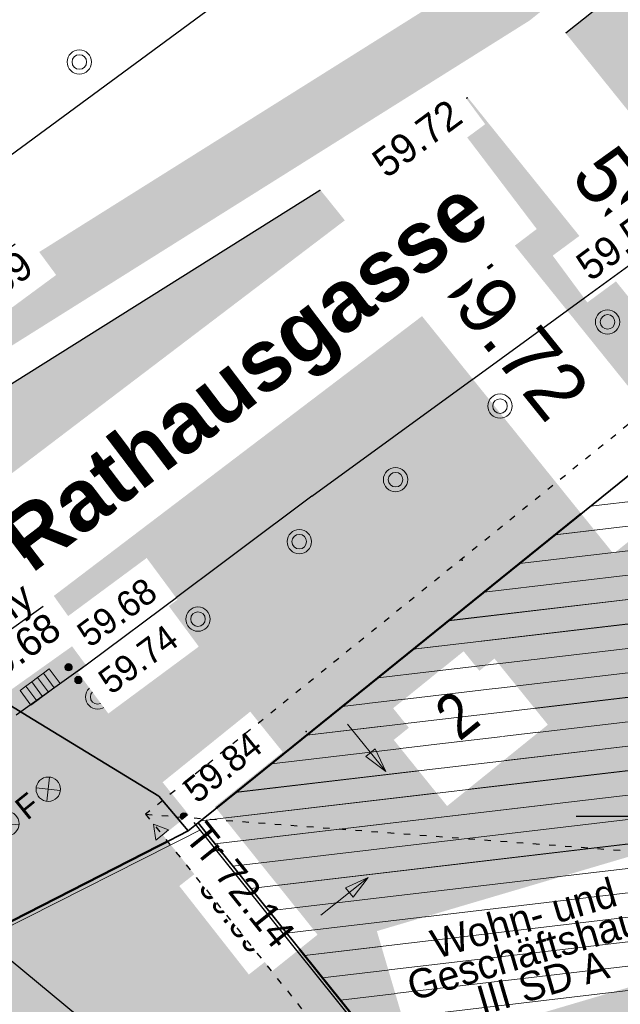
# Model space of a CAD drawing. Header units: millimetres. Extents: x 32365810 to 32368499, y 5620272 to 5622478.
# Tile 161 of 249: x 32366647 to 32366656, y 5620693 to 5620708. Entities that reach past the tile are written whole.
import ezdxf

# ---------------------------------------------------------------- set-up
doc = ezdxf.new("R2010")
doc.units = ezdxf.units.MM
for name, pattern in [('1000.100', [0]), ('1000.196', [0.225, 0.075, -0.15]), ('1000.300', [0]), ('1000.325', [0]), ('1600.1047', [0]), ('1600.2028', [0]), ('1600.2505', [0]), ('BAULINIE2', [7, 3.5, -1, 0.25, -1, 0.25, -1]), ('GELTUNGSBEREICH', [8.5, 7, -1.5])]:
    doc.linetypes.add(name, pattern=pattern)
doc.layers.get('0').update_dxf_attribs({"color": 1, "linetype": 'CONTINUOUS'})
doc.layers.add('_K_Flurstücke_Grenzpunkte', color=251, linetype='CONTINUOUS', lineweight=50)
for name, color, linetype in [('_K_Gebäude', 251, 'CONTINUOUS'), ('_K_Höhen_ gemessen (NHN)', 251, 'CONTINUOUS'), ('_K_Lagebezeichnungen', 251, 'CONTINUOUS'), ('BAULINIE_B', 7, 'CONTINUOUS'), ('BAULINIE_FA', 1, 'CONTINUOUS'), ('BAULINIE_GL', 7, 'CONTINUOUS'), ('GELTUNGSBEREICH_B', 7, 'CONTINUOUS'), ('KERNGEBIETE_FA', 42, 'CONTINUOUS'), ('UMGR_GELTUNGSBEREICH', 7, 'CONTINUOUS'), ('UMGR_KERNGEBIETE', 7, 'CONTINUOUS'), ('UMGR_STRASSENVERKEHRSFLÄCHE', 7, 'CONTINUOUS')]:
    doc.layers.add(name, color=color, linetype=linetype)
for name, color, linetype, transparency in [('EFB-_ Dachhöhen Bestandsgebäude (NHN)', 7, 'CONTINUOUS', 0.75), ('Flurstücke_Grenzpunkte', 11, 'CONTINUOUS', 0.75), ('Gebäude', 31, 'CONTINUOUS', 0.75), ('Höhen_ gemessen (NHN)', 7, 'CONTINUOUS', 0.75), ('Höhentexte_ gemessen (NHN)', 7, 'CONTINUOUS', 0.75), ('Lagebezeichnungen', 12, 'CONTINUOUS', 0.75), ('Leitungen Kanalbestand (AMT 66)', 7, 'CONTINUOUS', 0.75), ('Stromversorgung', 7, 'CONTINUOUS', 0.75), ('Symbole Topographie', 7, 'CONTINUOUS', 0.75), ('Topographie_ örtl. Aufnahme', 7, 'CONTINUOUS', 0.75), ('weitere Entwässerungsleitungen', 7, 'CONTINUOUS', 0.75)]:
    doc.layers.add(name, color=color, linetype=linetype, transparency=transparency)
doc.layers.add('STRASSENVERKEHRSFLÄCHE_FA', color=7, linetype='CONTINUOUS', true_color=0xfff5bf)
doc.styles.add('Arial', font='arial.ttf')
doc.styles.add('Dachhöhe NHN_ Bestand_ gemessen_ schwarz', font='GOTHIC.TTF')
doc.styles.add('Hausnummern NRW', font='arial.ttf', dxfattribs={"width": 0.85})
doc.styles.add('Höhe NHN_ gemessen_ blau', font='GOTHIC.TTF')
doc.styles.add('Höhe NHN_ gemessen_ schwarz', font='GOTHIC.TTF')
doc.styles.add('Kanal_ Höhe_ NHN (Deckel_Sohle)_ lila', font='GOTHIC.TTF')
doc.styles.add('Name - Bauwerken u. Einrichtungen - F 10', font='arialbd.ttf')

# ---------------------------------------------------------------- blocks, each defined once
blk = doc.blocks.new('S1000.15')
at = {"color": 0, "lineweight": -2}
for p, q in [((-0.5, 0.05), (-0.485, 0.1)), ((0.495, 0.05), (-0.5, 0.05)), ((-0.5, -0.05), (-0.5, 0)), ((-0.5, 0), (0.5, 0)), ((-0.485, 0.1), (0.49, 0.1)), ((-0.475, 0.15), (-0.455, 0.2)), ((0.475, 0.15), (-0.475, 0.15)), ((-0.455, 0.2), (0.455, 0.2)), ((-0.43, 0.25), (-0.4, 0.3)), ((0.43, 0.25), (-0.43, 0.25)), ((-0.4, 0.3), (0.395, 0.3)), ((-0.355, 0.35), (-0.295, 0.4)), ((0.36, 0.35), (-0.355, 0.35)), ((-0.295, 0.4), (0.3, 0.4)), ((0.22, 0.45), (-0.215, 0.45)), ((0.3, 0.4), (0.22, 0.45)), ((0.395, 0.3), (0.36, 0.35)), ((0.455, 0.2), (0.43, 0.25)), ((0.49, 0.1), (0.475, 0.15)), ((0.5, 0), (0.495, 0.05)), ((0.495, -0.05), (-0.5, -0.05)), ((-0.475, -0.15), (-0.49, -0.1)), ((-0.49, -0.1), (0.485, -0.1)), ((0.475, -0.15), (-0.475, -0.15)), ((-0.43, -0.25), (-0.455, -0.2)), ((-0.455, -0.2), (0.46, -0.2)), ((0.425, -0.25), (-0.43, -0.25)), ((-0.355, -0.35), (-0.4, -0.3)), ((-0.4, -0.3), (0.395, -0.3)), ((0.345, -0.35), (-0.355, -0.35)), ((-0.205, -0.45), (-0.29, -0.4)), ((-0.29, -0.4), (0.285, -0.4)), ((0.2, -0.45), (-0.205, -0.45)), ((0.285, -0.4), (0.345, -0.35)), ((0.395, -0.3), (0.425, -0.25)), ((0.46, -0.2), (0.475, -0.15)), ((0.485, -0.1), (0.495, -0.05))]:
    blk.add_line(p, q, dxfattribs=at)
blk.add_circle((0, 0), 0.5, dxfattribs=at)
blk = doc.blocks.new('S1000.360')
at = {"lineweight": -2}
blk.add_hatch(color=0, dxfattribs=at).paths.add_polyline_path([(0, 0.25), (0.05, 0.05), (-0.05, 0.05)], flags=0)
at = {"color": 0, "lineweight": -2}
for p, q in [((-0.05, 0.05), (0, 0.25)), ((0, 0.25), (0.05, 0.05)), ((0, 0.25), (0, -0.25)), ((0.05, 0.05), (-0.05, 0.05))]:
    blk.add_line(p, q, dxfattribs=at)
blk = doc.blocks.new('S1000.451')
at = {"color": 0, "lineweight": -2}
for radius in [0.5, 0.3]:
    blk.add_circle((0, 0), radius, dxfattribs=at)
blk = doc.blocks.new('S1000.364', base_point=(0.25, 0))
at = {"color": 0, "lineweight": -2}
for p, q in [((0.075, 0.175), (0.425, -0.175)), ((0.425, 0.175), (0.075, -0.175))]:
    blk.add_line(p, q, dxfattribs=at)
blk.add_circle((0.25, 0), 0.25, dxfattribs=at)
at = {"color": 0, "lineweight": -2, "insert": (-0.5, -0.235), "char_height": 0.47, "attachment_point": 7, "line_spacing_factor": 0.69, "style": 'Arial'}
blk.add_mtext('F', dxfattribs=at)
blk = doc.blocks.new('S1000.474')
at = {"lineweight": -2}
blk.add_hatch(color=0, dxfattribs=at).paths.add_polyline_path([(-0.125, 0), (-0.120741, 0.032352), (-0.108253, 0.0625), (-0.088388, 0.088388), (-0.0625, 0.108253), (-0.032352, 0.120741), (0, 0.125), (0.032352, 0.120741), (0.0625, 0.108253), (0.088388, 0.088388), (0.108253, 0.0625), (0.120741, 0.032352), (0.125, 0), (0, 0)], flags=0)
at = {"color": 0, "lineweight": -2}
for p, q in [((-0.125, 0), (0, 0)), ((0, 0), (0.125, 0))]:
    blk.add_line(p, q, dxfattribs=at)
blk.add_arc((0, 0), 0.125, 0, 180, dxfattribs=at)
for p in [(-0.125, 0), (0, 0), (0.125, 0)]:
    blk.add_point(p, dxfattribs=at)
blk = doc.blocks.new('S1000.507', base_point=(0, -0.25))
at = {"color": 0, "lineweight": -2}
for p, q in [((-0.5, 0.25), (-0.3, 0.25)), ((-0.5, -0.25), (-0.5, 0.25)), ((-0.3, 0.25), (-0.1, 0.25)), ((-0.3, 0.25), (-0.3, -0.25)), ((-0.1, 0.25), (0.1, 0.25)), ((-0.1, 0.25), (-0.1, -0.25)), ((0.1, 0.25), (0.3, 0.25)), ((0.1, 0.25), (0.1, -0.25)), ((0.3, 0.25), (0.5, 0.25)), ((0.3, 0.25), (0.3, -0.25)), ((0.5, 0.25), (0.5, -0.25)), ((-0.3, -0.25), (-0.5, -0.25)), ((-0.1, -0.25), (-0.3, -0.25)), ((0.1, -0.25), (-0.1, -0.25)), ((0.3, -0.25), (0.1, -0.25)), ((0.5, -0.25), (0.3, -0.25))]:
    blk.add_line(p, q, dxfattribs=at)
blk = doc.blocks.new('S1000.114', base_point=(0, 0.366025))
at = {"lineweight": -2}
blk.add_hatch(color=0, dxfattribs=at).paths.add_polyline_path([(-0.5, -0.5), (0, 0.366026), (0, -0.5)], flags=0)
at = {"color": 0, "lineweight": -2}
for p, q in [((0, 0.366026), (-0.5, -0.5)), ((0.5, -0.5), (0, 0.366026)), ((-0.5, -0.5), (0, -0.5)), ((0, -0.5), (0.5, -0.5))]:
    blk.add_line(p, q, dxfattribs=at)
blk = doc.blocks.new('O1125')
at = {"layer": 'Flurstücke_Grenzpunkte', "color": 7, "linetype": '1600.2028', "lineweight": 35}
for p, q in [((32366159.142, 5622061.052), (32366150.069, 5622053.728)), ((32366150.069, 5622053.728), (32366155.039, 5622047.531))]:
    blk.add_line(p, q, dxfattribs=at)
blk = doc.blocks.new('O1462')
at = {"layer": 'Flurstücke_Grenzpunkte', "color": 7, "linetype": '1600.2028', "lineweight": 35}
for p, q in [((32366150.069, 5622053.728), (32366149.913, 5622053.603)), ((32366150.069, 5622053.728), (32366155.039, 5622047.531)), ((32366149.913, 5622053.603), (32366133.183, 5622045.049))]:
    blk.add_line(p, q, dxfattribs=at)
blk = doc.blocks.new('O1587')
at = {"layer": 'Flurstücke_Grenzpunkte', "color": 7, "linetype": '1600.2028', "lineweight": 35}
for p, q in [((32366159.142, 5622061.052), (32366150.069, 5622053.728)), ((32366140.79, 5622059.432), (32366147.519, 5622055.324)), ((32366147.519, 5622055.324), (32366149.46, 5622054.139)), ((32366149.46, 5622054.139), (32366149.913, 5622053.603)), ((32366150.069, 5622053.728), (32366149.913, 5622053.603))]:
    blk.add_line(p, q, dxfattribs=at)
blk = doc.blocks.new('O1916')
at = {"layer": 'Flurstücke_Grenzpunkte', "color": 7, "linetype": '1600.2028', "lineweight": 35}
for p, q in [((32366140.79, 5622059.432), (32366147.519, 5622055.324)), ((32366147.519, 5622055.324), (32366149.46, 5622054.139)), ((32366149.46, 5622054.139), (32366149.913, 5622053.603)), ((32366149.913, 5622053.603), (32366133.183, 5622045.049))]:
    blk.add_line(p, q, dxfattribs=at)
blk = doc.blocks.new('O2655')
at = {"layer": 'Gebäude', "color": 7, "linetype": '1600.2505', "lineweight": 18}
for p, q in [((32366159.142, 5622061.052), (32366150.069, 5622053.728)), ((32366150.069, 5622053.728), (32366155.039, 5622047.531))]:
    blk.add_line(p, q, dxfattribs=at)
at = {"layer": 'Lagebezeichnungen', "color": 7, "lineweight": 18, "insert": (32366154.064, 5622055.393), "char_height": 0.7, "attachment_point": 5, "rotation": 38.9115728, "line_spacing_factor": 0.69, "style": 'Hausnummern NRW', "bg_fill": 2}
blk.add_mtext('2', dxfattribs=at)
blk = doc.blocks.new('*X1231')
at = {"color": 253, "linetype": '1600.1047', "lineweight": 18, "true_color": 0xb2b2b2}
for p, q in [((32366156.127821, 5622058.618863), (32366180.037839, 5622061.432523)), ((32366155.580238, 5622058.176838), (32366179.481178, 5622060.98943)), ((32366155.032655, 5622057.734812), (32366178.924601, 5622060.546346)), ((32366154.485072, 5622057.292787), (32366178.368028, 5622060.103262)), ((32366153.937489, 5622056.850761), (32366177.811455, 5622059.660179)), ((32366153.389906, 5622056.408736), (32366177.254881, 5622059.217095)), ((32366152.842323, 5622055.96671), (32366176.698308, 5622058.774012)), ((32366152.29474, 5622055.524685), (32366176.141735, 5622058.330928)), ((32366151.747158, 5622055.08266), (32366175.585162, 5622057.887845)), ((32366151.199575, 5622054.640634), (32366175.028589, 5622057.444762)), ((32366150.651992, 5622054.198609), (32366174.472016, 5622057.001678)), ((32366150.104409, 5622053.756583), (32366173.915443, 5622056.558595)), ((32366150.327817, 5622053.405286), (32366173.35887, 5622056.115511)), ((32366150.604528, 5622053.060261), (32366172.923511, 5622055.686692)), ((32366150.881238, 5622052.715235), (32366172.588348, 5622055.269664)), ((32366151.157949, 5622052.37021), (32366172.253186, 5622054.852635)), ((32366151.434659, 5622052.025185), (32366171.918023, 5622054.435607)), ((32366151.71137, 5622051.68016), (32366171.582861, 5622054.018578)), ((32366151.98808, 5622051.335135), (32366171.416059, 5622053.621362)), ((32366152.26479, 5622050.99011), (32366171.840347, 5622053.293703)), ((32366152.541501, 5622050.645085), (32366172.264635, 5622052.966045))]:
    blk.add_line(p, q, dxfattribs=at)

msp = doc.modelspace()

# ---------------------------------------------------------------- hatches: boundary and pattern name
at = {"layer": 'KERNGEBIETE_FA'}
msp.add_hatch(color=256, dxfattribs=at).paths.add_polyline_path([(32366705.267, 5620656.307), (32366714.38, 5620662.955), (32366731.141, 5620675.184), (32366719.822, 5620688.519), (32366711.265, 5620712.478), (32366708.884, 5620711.48), (32366707.748, 5620715.425), (32366707.124, 5620717.592), (32366703.474, 5620722.687), (32366703.425, 5620722.755), (32366709.467, 5620727.587), (32366713.246, 5620722.932), (32366716.085, 5620718.811), (32366730.043, 5620701.379), (32366743.171, 5620661.733), (32366767.913, 5620669.955), (32366773.881, 5620671.894), (32366779.86, 5620673.837), (32366785.793, 5620675.727), (32366799.353, 5620680.172), (32366795.233, 5620696.617), (32366793.466, 5620703.78), (32366791.885, 5620710.186), (32366791.82, 5620710.458), (32366791.328, 5620712.5), (32366791.327, 5620712.501), (32366782.882, 5620747.49), (32366782.33, 5620749.774), (32366779.279, 5620762.41), (32366774.371, 5620775.593), (32366766.33, 5620772.553), (32366764.579, 5620776.187), (32366756.702, 5620771.881), (32366748.389, 5620767.337), (32366745.667, 5620765.883), (32366742.576, 5620764.232), (32366735.266, 5620760.328), (32366720.118, 5620752.237), (32366714.041, 5620748.991), (32366709.901, 5620746.78), (32366711.231, 5620744.449), (32366709.678, 5620743.191), (32366707.114, 5620741.114), (32366705.598, 5620739.886), (32366701.909, 5620736.897), (32366695.975, 5620732.09), (32366692.104, 5620728.954), (32366687.066, 5620724.769), (32366682.406, 5620721.072), (32366679.916, 5620719.08), (32366678.887, 5620718.272), (32366674.395, 5620714.748), (32366668.389, 5620710.034), (32366659.344, 5620702.84), (32366658.967, 5620703.306), (32366649.894, 5620695.982), (32366654.864, 5620689.785), (32366667.729, 5620679.629), (32366671.86, 5620676.22), (32366674.951, 5620673.67), (32366678.012, 5620671.146), (32366681.071, 5620668.621), (32366688.766, 5620662.336), (32366693.205, 5620658.654), (32366697.04, 5620655.473), (32366698.424, 5620654.325), (32366700.229, 5620654.848)], flags=0)
at = {"layer": 'STRASSENVERKEHRSFLÄCHE_FA', "true_color": 0xffd24a}
h = msp.add_hatch(color=41, dxfattribs=at)
h.paths.add_polyline_path([(32366700.812, 5620642.637), (32366709.343, 5620645.3), (32366744.935, 5620656.407), (32366800.844, 5620673.855), (32366814.238, 5620678.035), (32366812.525, 5620684.489), (32366790.959, 5620765.764), (32366786.667, 5620779.054), (32366782.414, 5620794.243), (32366771.602, 5620788.163), (32366758.559, 5620780.941), (32366707.208, 5620751.956), (32366691.608, 5620737.561), (32366678.051, 5620726.047), (32366655.3, 5620707.965), (32366642.99, 5620700.236), (32366635.313, 5620695.501)], flags=0)
edge = h.paths.add_edge_path(flags=0)
edge.add_line((32366743.171, 5620661.733), (32366743.725, 5620660.059))
edge.add_line((32366743.725, 5620660.059), (32366743.458, 5620659.979))
edge.add_line((32366743.458, 5620659.979), (32366724.425, 5620654.23))
edge.add_line((32366724.425, 5620654.23), (32366712.306, 5620650.509))
edge.add_line((32366712.306, 5620650.509), (32366710.876, 5620650.047))
edge.add_line((32366710.876, 5620650.047), (32366706.05, 5620648.579))
edge.add_arc((32366704.003, 5620654.956), 6.698, 283.318, 287.7972, ccw=False)
edge.add_line((32366705.546, 5620648.438), (32366698.424, 5620654.325))
edge.add_line((32366698.424, 5620654.325), (32366697.04, 5620655.473))
edge.add_line((32366697.04, 5620655.473), (32366693.205, 5620658.654))
edge.add_line((32366693.205, 5620658.654), (32366688.766, 5620662.336))
edge.add_line((32366688.766, 5620662.336), (32366681.071, 5620668.621))
edge.add_line((32366681.071, 5620668.621), (32366678.012, 5620671.146))
edge.add_line((32366678.012, 5620671.146), (32366674.951, 5620673.67))
edge.add_line((32366674.951, 5620673.67), (32366671.86, 5620676.22))
edge.add_line((32366671.86, 5620676.22), (32366667.729, 5620679.629))
edge.add_line((32366667.729, 5620679.629), (32366654.864, 5620689.785))
edge.add_line((32366654.864, 5620689.785), (32366649.894, 5620695.982))
edge.add_line((32366649.894, 5620695.982), (32366658.967, 5620703.306))
edge.add_line((32366658.967, 5620703.306), (32366659.344, 5620702.84))
edge.add_line((32366659.344, 5620702.84), (32366668.389, 5620710.034))
edge.add_line((32366668.389, 5620710.034), (32366674.395, 5620714.748))
edge.add_line((32366674.395, 5620714.748), (32366678.887, 5620718.272))
edge.add_line((32366678.887, 5620718.272), (32366679.916, 5620719.08))
edge.add_line((32366679.916, 5620719.08), (32366682.406, 5620721.072))
edge.add_line((32366682.406, 5620721.072), (32366687.066, 5620724.769))
edge.add_line((32366687.066, 5620724.769), (32366692.104, 5620728.954))
edge.add_line((32366692.104, 5620728.954), (32366695.975, 5620732.09))
edge.add_line((32366695.975, 5620732.09), (32366701.909, 5620736.897))
edge.add_line((32366701.909, 5620736.897), (32366705.598, 5620739.886))
edge.add_line((32366705.598, 5620739.886), (32366707.114, 5620741.114))
edge.add_line((32366707.114, 5620741.114), (32366709.678, 5620743.191))
edge.add_line((32366709.678, 5620743.191), (32366711.231, 5620744.449))
edge.add_line((32366711.231, 5620744.449), (32366709.901, 5620746.78))
edge.add_line((32366709.901, 5620746.78), (32366714.041, 5620748.991))
edge.add_line((32366714.041, 5620748.991), (32366720.118, 5620752.237))
edge.add_line((32366720.118, 5620752.237), (32366735.266, 5620760.328))
edge.add_line((32366735.266, 5620760.328), (32366742.576, 5620764.232))
edge.add_line((32366742.576, 5620764.232), (32366745.667, 5620765.883))
edge.add_line((32366745.667, 5620765.883), (32366748.389, 5620767.337))
edge.add_line((32366748.389, 5620767.337), (32366756.702, 5620771.881))
edge.add_line((32366756.702, 5620771.881), (32366764.579, 5620776.187))
edge.add_line((32366764.579, 5620776.187), (32366766.33, 5620772.553))
edge.add_line((32366766.33, 5620772.553), (32366774.371, 5620775.593))
edge.add_line((32366774.371, 5620775.593), (32366779.279, 5620762.41))
edge.add_line((32366779.279, 5620762.41), (32366782.33, 5620749.774))
edge.add_line((32366782.33, 5620749.774), (32366791.82, 5620710.458))
edge.add_line((32366791.82, 5620710.458), (32366791.885, 5620710.186))
edge.add_line((32366791.885, 5620710.186), (32366793.466, 5620703.78))
edge.add_line((32366793.466, 5620703.78), (32366795.233, 5620696.617))
edge.add_line((32366795.233, 5620696.617), (32366799.353, 5620680.172))
edge.add_line((32366799.353, 5620680.172), (32366785.793, 5620675.727))
edge.add_line((32366785.793, 5620675.727), (32366779.86, 5620673.837))
edge.add_line((32366779.86, 5620673.837), (32366773.881, 5620671.894))
edge.add_line((32366773.881, 5620671.894), (32366767.913, 5620669.955))
edge.add_line((32366767.913, 5620669.955), (32366743.171, 5620661.733))

# ---------------------------------------------------------------- linework, layer by layer
at = {"color": 0, "linetype": 'ByBlock'}
msp.add_lwpolyline([(32366655.732, 5620696.083), (32366670.132, 5620696.083)], dxfattribs=at)
at = {"layer": '_K_Flurstücke_Grenzpunkte', "linetype": '1600.2028', "lineweight": 35}
for p, q in [((32366658.967, 5620703.306), (32366649.894, 5620695.982)), ((32366640.615, 5620701.686), (32366647.344, 5620697.578)), ((32366640.615, 5620701.686), (32366647.344, 5620697.578)), ((32366647.344, 5620697.578), (32366649.285, 5620696.393)), ((32366647.344, 5620697.578), (32366649.285, 5620696.393)), ((32366649.285, 5620696.393), (32366649.738, 5620695.857)), ((32366649.285, 5620696.393), (32366649.738, 5620695.857)), ((32366649.894, 5620695.982), (32366649.738, 5620695.857)), ((32366649.738, 5620695.857), (32366633.008, 5620687.303))]:
    msp.add_line(p, q, dxfattribs=at)
at = {"layer": '_K_Flurstücke_Grenzpunkte', "linetype": '1600.2028'}
msp.add_lwpolyline([(32366654.864, 5620689.785), (32366649.894, 5620695.982), (32366649.738, 5620695.857), (32366633.008, 5620687.303)], dxfattribs=at)
at = {"layer": '_K_Gebäude', "linetype": '1600.1047', "lineweight": 18}
for p, q in [((32366655.953, 5620700.873), (32366679.863, 5620703.686)), ((32366655.406, 5620700.43), (32366679.307, 5620703.243)), ((32366654.858, 5620699.988), (32366678.75, 5620702.8)), ((32366654.311, 5620699.546), (32366678.193, 5620702.357)), ((32366653.763, 5620699.104), (32366677.637, 5620701.914)), ((32366653.215, 5620698.662), (32366677.08, 5620701.471)), ((32366652.668, 5620698.22), (32366676.524, 5620701.028)), ((32366652.12, 5620697.778), (32366675.967, 5620700.585)), ((32366651.573, 5620697.336), (32366675.411, 5620700.142)), ((32366651.025, 5620696.894), (32366674.854, 5620699.698)), ((32366650.477, 5620696.452), (32366674.297, 5620699.255)), ((32366649.93, 5620696.01), (32366673.741, 5620698.812)), ((32366650.153, 5620695.659), (32366673.184, 5620698.369)), ((32366650.43, 5620695.314), (32366672.749, 5620697.94)), ((32366650.707, 5620694.969), (32366672.414, 5620697.523)), ((32366650.983, 5620694.624), (32366672.079, 5620697.106)), ((32366651.26, 5620694.279), (32366671.743, 5620696.689)), ((32366651.537, 5620693.934), (32366671.408, 5620696.272)), ((32366651.814, 5620693.589), (32366671.241, 5620695.875)), ((32366652.09, 5620693.244), (32366671.666, 5620695.547)), ((32366652.367, 5620692.899), (32366672.09, 5620695.22))]:
    msp.add_line(p, q, dxfattribs=at)
at = {"layer": 'BAULINIE_B', "const_width": 0.4}
msp.add_lwpolyline([(32366650.486, 5620696.203), (32366650.175, 5620695.951), (32366650.425, 5620695.639)], dxfattribs=at)
at = {"layer": 'EFB-_ Dachhöhen Bestandsgebäude (NHN)', "color": 7, "true_color": 0xffffff}
msp.add_point((32366653.973, 5620700.037), dxfattribs=at)
at = {"layer": 'Topographie_ örtl. Aufnahme', "color": 7, "true_color": 0xffffff}
for p in [(32366651.563, 5620697.391, 59.955), (32366649.829, 5620695.992, 59.836), (32366649.72, 5620695.852, 59.797), (32366650.455, 5620695.205, 59.996)]:
    msp.add_point(p, dxfattribs=at)
at = {"layer": 'UMGR_KERNGEBIETE'}
msp.add_lwpolyline([(32366735.266, 5620760.328), (32366720.118, 5620752.237), (32366714.041, 5620748.991), (32366709.901, 5620746.78), (32366711.231, 5620744.449), (32366709.678, 5620743.191), (32366707.114, 5620741.114), (32366705.598, 5620739.886), (32366701.909, 5620736.897), (32366695.975, 5620732.09), (32366692.104, 5620728.954), (32366687.066, 5620724.769), (32366682.406, 5620721.072), (32366679.916, 5620719.08), (32366678.887, 5620718.272), (32366674.395, 5620714.748), (32366668.389, 5620710.034), (32366659.344, 5620702.84), (32366658.967, 5620703.306), (32366649.894, 5620695.982), (32366654.864, 5620689.785)], dxfattribs=at)
at = {"layer": 'UMGR_STRASSENVERKEHRSFLÄCHE'}
msp.add_lwpolyline([(32366700.812, 5620642.637), (32366709.343, 5620645.3), (32366744.935, 5620656.407), (32366800.844, 5620673.855), (32366814.238, 5620678.035), (32366812.525, 5620684.489), (32366790.959, 5620765.764), (32366786.667, 5620779.054), (32366782.414, 5620794.243), (32366771.602, 5620788.163), (32366758.559, 5620780.941), (32366707.208, 5620751.956), (32366691.608, 5620737.561), (32366678.051, 5620726.047), (32366655.3, 5620707.965), (32366642.99, 5620700.236), (32366635.313, 5620695.501), (32366700.812, 5620642.637)], close=True, dxfattribs=at)
msp.add_lwpolyline([(32366654.864, 5620689.785), (32366649.894, 5620695.982), (32366658.967, 5620703.306), (32366659.344, 5620702.84), (32366668.389, 5620710.034), (32366674.395, 5620714.748), (32366678.887, 5620718.272), (32366679.916, 5620719.08), (32366682.406, 5620721.072), (32366687.066, 5620724.769), (32366692.104, 5620728.954), (32366695.975, 5620732.09), (32366701.909, 5620736.897), (32366705.598, 5620739.886), (32366707.114, 5620741.114), (32366709.678, 5620743.191), (32366711.231, 5620744.449), (32366709.901, 5620746.78), (32366714.041, 5620748.991), (32366720.118, 5620752.237), (32366735.266, 5620760.328)], dxfattribs=at)

# ---------------------------------------------------------------- block references
at = {"layer": '_K_Höhen_ gemessen (NHN)', "xscale": 0.1125, "yscale": 0.1125, "zscale": 0.1125}
msp.add_blockref('S1000.15', (32366652.42, 5620705.939), dxfattribs=at)
at = {"layer": 'EFB-_ Dachhöhen Bestandsgebäude (NHN)', "color": 7, "lineweight": 18, "xscale": 0.25, "yscale": 0.25, "zscale": 0.25, "rotation": 38.729621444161}
msp.add_blockref('S1000.114', (32366649.203, 5620695.962, 72.142), dxfattribs=at)
at = {"layer": 'Höhen_ gemessen (NHN)', "color": 7, "lineweight": 18, "xscale": 0.1125, "yscale": 0.1125, "zscale": 0.1125}
for p in [(32366652.42, 5620705.939, 59.723), (32366647.891, 5620698.384, 59.684), (32366648.042, 5620698.188, 59.737), (32366649.673, 5620696.081, 59.845), (32366651.168, 5620694.093, 59.891)]:
    msp.add_blockref('S1000.15', p, dxfattribs=at)
at = {"layer": 'Stromversorgung', "color": 7, "lineweight": 18, "xscale": 0.800000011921, "yscale": 0.800000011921, "zscale": 0.800000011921, "rotation": 128.750513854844}
msp.add_blockref('S1000.474', (32366649.92, 5620695.869, 70.905), dxfattribs=at)
at = {"layer": 'Symbole Topographie', "color": 7, "lineweight": 18, "xscale": 0.375, "yscale": 0.375, "zscale": 0.375}
for p in [(32366648.057, 5620707.735, 59.69), (32366652.942, 5620701.283, 59.675), (32366651.455, 5620700.325, 59.733), (32366649.89, 5620699.128, 59.736), (32366648.34, 5620697.926, 59.757)]:
    msp.add_blockref('S1000.451', p, dxfattribs=at)
at = {"layer": 'Symbole Topographie', "color": 7, "lineweight": 18}
for name, p, xscale, yscale, zscale, rotation in [('S1000.364', (32366647.577, 5620696.501, 59.776), 0.7525, 0.7525, 0.7525, 38.911515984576), ('S1000.364', (32366646.938, 5620695.968, 59.758), 0.7525, 0.7525, 0.7525, 38.911515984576), ('S1000.360', (32366652.156, 5620694.846), 1.875, 1.875, 1.875, 308.750512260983)]:
    msp.add_blockref(name, p, dxfattribs=dict(at, xscale=xscale, yscale=yscale, zscale=zscale, rotation=rotation))
at = {"layer": 'Topographie_ örtl. Aufnahme', "color": 7, "lineweight": 18}
for name, p, xscale, yscale, zscale, rotation in [('S1000.507', (32366647.534, 5620697.968, 59.682), 0.5625, 0.5625, 0.5625, 36.506681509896), ('S1000.360', (32366652.496, 5620697.14), 1.875, 1.875, 1.875, 218.911524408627)]:
    msp.add_blockref(name, p, dxfattribs=dict(at, xscale=xscale, yscale=yscale, zscale=zscale, rotation=rotation))

# ---------------------------------------------------------------- next in the draw order: texts
at = {"layer": '_K_Lagebezeichnungen', "lineweight": 18, "insert": (32366653.889, 5620697.647), "char_height": 1, "attachment_point": 5, "rotation": 38.9115, "line_spacing_factor": 0.69, "style": 'Hausnummern NRW', "bg_fill": 2}
msp.add_mtext('2', dxfattribs=at)

# ---------------------------------------------------------------- next in the draw order: linework, layer by layer
at = {"layer": '_K_Flurstücke_Grenzpunkte', "linetype": '1600.2028'}
msp.add_lwpolyline([(32366678.887, 5620718.272), (32366674.395, 5620714.748), (32366668.389, 5620710.034), (32366659.344, 5620702.84), (32366658.967, 5620703.306), (32366649.894, 5620695.982), (32366654.864, 5620689.785), (32366667.729, 5620679.629), (32366675.319, 5620688.922), (32366677.224, 5620691.255), (32366678.454, 5620692.761), (32366682.681, 5620689.28), (32366685.928, 5620686.605), (32366689.059, 5620684.024), (32366692.22, 5620681.42), (32366700.034, 5620675.086), (32366704.571, 5620671.276), (32366706.143, 5620674.039), (32366708.154, 5620677.505), (32366711.331, 5620683.054), (32366692.84, 5620706.379), (32366690.288, 5620704.309), (32366690.047, 5620704.114)], close=True, dxfattribs=at)
at = {"layer": '_K_Gebäude', "linetype": '1600.2505', "lineweight": -2}
msp.add_lwpolyline([(32366649.894, 5620695.982), (32366654.864, 5620689.785), (32366667.729, 5620679.629), (32366675.319, 5620688.922), (32366677.224, 5620691.255), (32366671.147, 5620695.948), (32366672.932, 5620698.169), (32366679.278, 5620703.221), (32366681.719, 5620705.164), (32366681.875, 5620705.288), (32366686.294, 5620708.807), (32366686.318, 5620708.824), (32366678.887, 5620718.272), (32366674.395, 5620714.748), (32366668.389, 5620710.034), (32366659.344, 5620702.84), (32366658.967, 5620703.306)], close=True, dxfattribs=at)
at = {"layer": 'BAULINIE_B', "linetype": 'BAULINIE2', "const_width": 0.4, "flags": 128}
msp.add_lwpolyline([(32366709.628, 5620727.706), (32366713.407, 5620723.052), (32366716.246, 5620718.93), (32366730.221, 5620701.476), (32366743.298, 5620661.986), (32366767.851, 5620670.145), (32366773.82, 5620672.084), (32366779.799, 5620674.027), (32366785.732, 5620675.917), (32366799.114, 5620680.304), (32366795.039, 5620696.568), (32366793.272, 5620703.732), (32366791.691, 5620710.138), (32366791.626, 5620710.411), (32366791.133, 5620712.453), (32366791.133, 5620712.454), (32366782.687, 5620747.443), (32366782.136, 5620749.727), (32366779.088, 5620762.351), (32366774.254, 5620775.334), (32366766.23, 5620772.301), (32366764.491, 5620775.91), (32366756.798, 5620771.705), (32366748.485, 5620767.161), (32366745.762, 5620765.706), (32366742.671, 5620764.055), (32366735.361, 5620760.151), (32366720.213, 5620752.06), (32366714.136, 5620748.814), (32366710.177, 5620746.7), (32366711.489, 5620744.4), (32366709.804, 5620743.035), (32366707.24, 5620740.958), (32366705.724, 5620739.73), (32366702.035, 5620736.741), (32366696.101, 5620731.934), (32366692.231, 5620728.799), (32366687.192, 5620724.613), (32366682.531, 5620720.915), (32366680.041, 5620718.923), (32366679.011, 5620718.114), (32366674.519, 5620714.59), (32366668.513, 5620709.877), (32366659.314, 5620702.56), (32366658.938, 5620703.025), (32366650.175, 5620695.951), (32366655.006, 5620689.928), (32366667.855, 5620679.784), (32366671.988, 5620676.374), (32366675.079, 5620673.824), (32366678.14, 5620671.3), (32366681.198, 5620668.775), (32366688.894, 5620662.49), (32366693.333, 5620658.808), (32366697.168, 5620655.627), (32366698.471, 5620654.546), (32366700.174, 5620655.04), (32366705.178, 5620656.489), (32366730.849, 5620675.218), (32366719.646, 5620688.418), (32366711.148, 5620712.212), (32366708.754, 5620711.209), (32366707.555, 5620715.37), (32366706.941, 5620717.504), (32366703.311, 5620722.571)], dxfattribs=at)
at = {"layer": 'BAULINIE_FA', "const_width": 0.9}
msp.add_lwpolyline([(32366735.478, 5620759.931), (32366720.33, 5620751.84), (32366714.253, 5620748.594), (32366710.522, 5620746.601), (32366711.812, 5620744.34), (32366709.962, 5620742.841), (32366707.398, 5620740.764), (32366705.882, 5620739.536), (32366702.193, 5620736.547), (32366696.258, 5620731.74), (32366692.39, 5620728.606), (32366687.35, 5620724.419), (32366682.687, 5620720.72), (32366680.196, 5620718.727), (32366679.165, 5620717.918), (32366674.673, 5620714.394), (32366668.668, 5620709.681), (32366659.275, 5620702.21), (32366658.9, 5620702.673), (32366650.526, 5620695.913), (32366655.183, 5620690.106)], dxfattribs=at)
at = {"layer": 'BAULINIE_GL'}
msp.add_lwpolyline([(32366735.266, 5620760.328), (32366720.118, 5620752.237), (32366714.041, 5620748.991), (32366709.901, 5620746.78), (32366711.231, 5620744.449), (32366709.678, 5620743.191), (32366707.114, 5620741.114), (32366705.598, 5620739.886), (32366701.909, 5620736.897), (32366695.975, 5620732.09), (32366692.104, 5620728.954), (32366687.066, 5620724.769), (32366682.406, 5620721.072), (32366679.916, 5620719.08), (32366678.887, 5620718.272), (32366674.395, 5620714.748), (32366668.389, 5620710.034), (32366659.344, 5620702.84), (32366658.967, 5620703.306), (32366649.894, 5620695.982), (32366654.864, 5620689.785)], dxfattribs=at)
at = {"layer": 'GELTUNGSBEREICH_B', "linetype": 'GELTUNGSBEREICH', "ltscale": 0.5, "const_width": 1, "flags": 128}
msp.add_lwpolyline([(32366700.6, 5620641.524), (32366709.641, 5620644.345), (32366745.233, 5620655.452), (32366801.142, 5620672.901), (32366815.45, 5620677.366), (32366813.492, 5620684.746), (32366791.918, 5620766.046), (32366787.625, 5620779.343), (32366783.034, 5620795.739), (32366771.115, 5620789.036), (32366758.071, 5620781.813), (32366706.615, 5620752.77), (32366690.945, 5620738.31), (32366677.416, 5620726.82), (32366654.721, 5620708.782), (32366642.462, 5620701.085), (32366633.585, 5620695.611)], close=True, dxfattribs=at)
at = {"layer": 'UMGR_GELTUNGSBEREICH'}
msp.add_lwpolyline([(32366700.812, 5620642.637), (32366709.343, 5620645.3), (32366744.935, 5620656.407), (32366800.844, 5620673.855), (32366814.238, 5620678.035), (32366812.525, 5620684.489), (32366790.959, 5620765.764), (32366786.667, 5620779.054), (32366782.414, 5620794.243), (32366771.602, 5620788.163), (32366758.559, 5620780.941), (32366707.208, 5620751.956), (32366691.608, 5620737.561), (32366678.051, 5620726.047), (32366655.3, 5620707.965), (32366642.99, 5620700.236), (32366635.313, 5620695.501)], close=True, dxfattribs=at)

# ---------------------------------------------------------------- next in the draw order: texts
at = {"layer": '_K_Höhen_ gemessen (NHN)', "insert": (32366656.562, 5620704.776), "char_height": 0.9, "width": 6.48035, "attachment_point": 8, "rotation": 308.8633, "line_spacing_factor": 0.69, "style": 'Höhe NHN_ gemessen_ schwarz', "bg_fill": 2}
msp.add_mtext('59.54', dxfattribs=at)
at = {"layer": 'EFB-_ Dachhöhen Bestandsgebäude (NHN)', "color": 7, "lineweight": 25, "insert": (32366655.069, 5620694.01), "char_height": 0.45, "attachment_point": 5, "rotation": 16.4477, "line_spacing_factor": 0.69, "style": 'Dachhöhe NHN_ Bestand_ gemessen_ schwarz', "bg_fill": 2}
msp.add_mtext('Wohn- und\\PGeschäftshaus\\PIII SD A', dxfattribs=at)
at = {"layer": 'Höhen_ gemessen (NHN)', "color": 142, "lineweight": 25, "true_color": 0x0087cd, "char_height": 0.4, "line_spacing_factor": 0.69, "style": 'Höhe NHN_ gemessen_ blau', "bg_fill": 2}
for s, insert, attachment_point, rotation in [('59.84', (32366649.879, 5620696.262), 7, 38.8612), ('59.89', (32366651.024, 5620694.166), 3, 308.1433)]:
    msp.add_mtext(s, dxfattribs=dict(at, insert=insert, attachment_point=attachment_point, rotation=rotation))
at = {"layer": 'Höhentexte_ gemessen (NHN)', "color": 142, "lineweight": 25, "true_color": 0x0087cd, "insert": (32366652.669, 5620706.105), "char_height": 0.45, "attachment_point": 4, "rotation": 36.4197, "line_spacing_factor": 0.69, "style": 'Höhe NHN_ gemessen_ blau', "bg_fill": 2}
msp.add_mtext('59.72', dxfattribs=at)

# ---------------------------------------------------------------- next in the draw order: texts
at = {"layer": '_K_Höhen_ gemessen (NHN)', "insert": (32366654.334, 5620703.286), "char_height": 0.9, "width": 6.48035, "attachment_point": 8, "rotation": 308.8633, "line_spacing_factor": 0.69, "style": 'Höhe NHN_ gemessen_ schwarz', "bg_fill": 2}
msp.add_mtext('59.72', dxfattribs=at)
at = {"layer": 'EFB-_ Dachhöhen Bestandsgebäude (NHN)', "color": 7, "lineweight": 25, "insert": (32366649.668, 5620695.755, 72.142), "char_height": 0.45, "attachment_point": 7, "rotation": 308.7296, "line_spacing_factor": 0.69, "style": 'Dachhöhe NHN_ Bestand_ gemessen_ schwarz', "bg_fill": 2}
msp.add_mtext('Tr 72.14', dxfattribs=at)

# ---------------------------------------------------------------- next in the draw order: block references
at = {"layer": 'Symbole Topographie', "color": 7, "lineweight": 18, "xscale": 0.375, "yscale": 0.375, "zscale": 0.375}
for p in [(32366656.217, 5620703.719, 59.659), (32366654.556, 5620702.419, 59.67)]:
    msp.add_blockref('S1000.451', p, dxfattribs=at)

# ---------------------------------------------------------------- next in the draw order: texts
at = {"layer": 'Höhentexte_ gemessen (NHN)', "color": 142, "lineweight": 25, "true_color": 0x0087cd, "insert": (32366656.562, 5620704.776), "char_height": 0.45, "attachment_point": 8, "rotation": 36.4197, "line_spacing_factor": 0.69, "style": 'Höhe NHN_ gemessen_ blau', "bg_fill": 2}
msp.add_mtext('59.54', dxfattribs=at)
at = {"layer": 'Lagebezeichnungen', "color": 7, "lineweight": 18, "insert": (32366647.094, 5620700.064), "char_height": 0.95, "attachment_point": 4, "rotation": 37.2243, "line_spacing_factor": 0.69, "style": 'Name - Bauwerken u. Einrichtungen - F 10', "bg_fill": 2}
msp.add_mtext('Rathausgasse', dxfattribs=at)

# ---------------------------------------------------------------- next in the draw order: block references
at = {"layer": 'Flurstücke_Grenzpunkte', "color": 7, "true_color": 0xffffff}
msp.add_blockref('O1125', (499.825, -1357.746), dxfattribs=at)

# ---------------------------------------------------------------- next in the draw order: texts
at = {"layer": 'weitere Entwässerungsleitungen', "color": 200, "lineweight": 25, "true_color": 0xd600ff, "char_height": 0.45, "attachment_point": 5, "line_spacing_factor": 0.69, "style": 'Kanal_ Höhe_ NHN (Deckel_Sohle)_ lila', "bg_fill": 2}
for s, insert, rotation in [('\\SGully/59.59;', (32366646.458, 5620704.48, 59.591), 36.4007), ('\\SGully/59.68;', (32366646.885, 5620698.893, 59.682), 35.4409)]:
    msp.add_mtext(s, dxfattribs=dict(at, insert=insert, rotation=rotation))

# ---------------------------------------------------------------- next in the draw order: block references
at = {"layer": 'Flurstücke_Grenzpunkte', "color": 7, "true_color": 0xffffff}
msp.add_blockref('O1462', (499.825, -1357.746), dxfattribs=at)

# ---------------------------------------------------------------- next in the draw order: texts
at = {"layer": 'Höhen_ gemessen (NHN)', "color": 142, "lineweight": 25, "true_color": 0x0087cd, "insert": (32366648.309, 5620698.271), "char_height": 0.4, "attachment_point": 1, "rotation": 36.5007, "line_spacing_factor": 0.69, "style": 'Höhe NHN_ gemessen_ blau', "bg_fill": 2}
msp.add_mtext('59.74', dxfattribs=at)

# ---------------------------------------------------------------- next in the draw order: texts
at = {"layer": 'Höhen_ gemessen (NHN)', "color": 142, "lineweight": 25, "true_color": 0x0087cd, "insert": (32366648.221, 5620698.671), "char_height": 0.4, "attachment_point": 7, "rotation": 36.4808, "line_spacing_factor": 0.69, "style": 'Höhe NHN_ gemessen_ blau', "bg_fill": 2}
msp.add_mtext('59.68', dxfattribs=at)

# ---------------------------------------------------------------- next in the draw order: block references
at = {"layer": 'Flurstücke_Grenzpunkte', "color": 7, "true_color": 0xffffff}
msp.add_blockref('O1587', (499.825, -1357.746), dxfattribs=at)

# ---------------------------------------------------------------- next in the draw order: block references
msp.add_blockref('O1916', (499.825, -1357.746), dxfattribs=at)
at = {"layer": 'Gebäude', "color": 7, "true_color": 0xffffff}
msp.add_blockref('O2655', (499.825, -1357.746), dxfattribs=at)

# ---------------------------------------------------------------- next in the draw order: linework, layer by layer
at = {"layer": 'EFB-_ Dachhöhen Bestandsgebäude (NHN)', "color": 7, "linetype": '1000.196', "lineweight": 25}
for p, q in [((32366659.067, 5620704.175), (32366649.081, 5620696.114)), ((32366649.081, 5620696.114), (32366654.522, 5620689.33)), ((32366649.081, 5620696.114), (32366657.64, 5620695.465))]:
    msp.add_line(p, q, dxfattribs=at)
at = {"layer": 'Leitungen Kanalbestand (AMT 66)', "color": 200, "linetype": '1000.300', "lineweight": 25, "true_color": 0xd600ff}
msp.add_line((32366641.746, 5620698.192, 59.835), (32366657.467, 5620685.221, 59.93), dxfattribs=at)
at = {"layer": 'Stromversorgung', "color": 7, "linetype": '1000.325', "lineweight": 18}
msp.add_line((32366649.92, 5620695.869, 70.905), (32366632.81, 5620687.216), dxfattribs=at)
at = {"layer": 'Topographie_ örtl. Aufnahme', "color": 142, "linetype": '1000.100', "lineweight": 25, "true_color": 0x0087cd}
for p, q in [((32366644.09, 5620704.153, 59.626), (32366651.736, 5620709.79, 59.572)), ((32366651.647, 5620701.026, 59.633), (32366656.659, 5620704.675, 59.538)), ((32366651.647, 5620701.026, 59.633), (32366648.185, 5620698.432, 59.663)), ((32366648.185, 5620698.432, 59.663), (32366647.079, 5620697.645, 59.67)), ((32366649.825, 5620695.988), (32366654.801, 5620689.788))]:
    msp.add_line(p, q, dxfattribs=at)

# ---------------------------------------------------------------- next in the draw order: block references
at = {"layer": 'Gebäude', "color": 7, "true_color": 0xffffff}
msp.add_blockref('*X1231', (499.825, -1357.746), dxfattribs=at)

doc.saveas('drawing.dxf')
